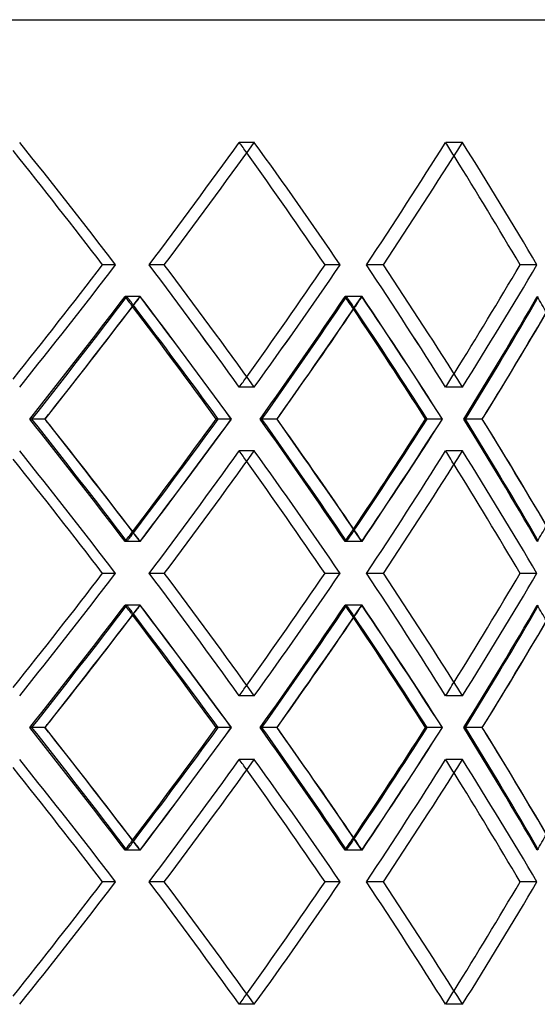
# Model space of a CAD drawing. Header units: millimetres. Extents: x -448 to 448, y -205 to 205.
# Tile 10 of 14: x 175 to 235, y -19 to 95. Entities that reach past the tile are written whole.
import ezdxf

# ---------------------------------------------------------------- set-up
doc = ezdxf.new("R2010")
doc.units = ezdxf.units.MM
doc.layers.add('HIDDEN', color=7, linetype='Continuous')
doc.layers.add('THICK', color=7, linetype='Continuous')

msp = doc.modelspace()

# ---------------------------------------------------------------- linework, layer by layer
at = {"layer": 'HIDDEN'}
for p, q in [((201.88, 80.82), (200.14, 80.82)), ((201.88, 80.82), (200.14, 80.82)), ((225.93, 80.82), (223.99, 80.82)), ((225.93, 80.82), (223.99, 80.82)), ((185.85, 66.67), (184.34, 66.67)), ((191.48, 66.67), (189.74, 66.67)), ((191.48, 66.67), (189.74, 66.67)), ((211.8, 66.67), (210.06, 66.67)), ((216.79, 66.67), (214.84, 66.67)), ((216.79, 66.67), (214.84, 66.67)), ((234.54, 66.67), (232.59, 66.67)), ((188.69, 62.99), (186.95, 62.99)), ((188.66, 62.99), (187.16, 62.99)), ((214.33, 62.99), (212.37, 62.99)), ((214.3, 62.99), (212.56, 62.99)), ((201.88, 52.51), (200.14, 52.51)), ((201.88, 52.51), (200.14, 52.51)), ((225.93, 52.51), (223.99, 52.51)), ((225.93, 52.51), (223.99, 52.51)), ((177.68, 48.83), (175.93, 48.83)), ((177.69, 48.83), (176.18, 48.83)), ((199.22, 48.83), (197.48, 48.83)), ((204.5, 48.83), (202.54, 48.83)), ((204.51, 48.83), (202.76, 48.83)), ((223.61, 48.83), (221.66, 48.83)), ((228.22, 48.83), (226.08, 48.83)), ((228.22, 48.83), (226.27, 48.83)), ((201.88, 45.15), (200.14, 45.15)), ((201.88, 45.15), (200.14, 45.15)), ((225.93, 45.15), (223.99, 45.15)), ((225.93, 45.15), (223.99, 45.15)), ((188.69, 34.68), (186.95, 34.68)), ((188.66, 34.68), (187.16, 34.68)), ((214.33, 34.68), (212.37, 34.68)), ((214.3, 34.68), (212.56, 34.68)), ((185.85, 31), (184.34, 31)), ((191.48, 31), (189.74, 31)), ((191.48, 31), (189.74, 31)), ((211.8, 31), (210.06, 31)), ((216.79, 31), (214.84, 31)), ((216.79, 31), (214.84, 31)), ((234.54, 31), (232.59, 31)), ((188.69, 27.32), (186.95, 27.32)), ((188.66, 27.32), (187.16, 27.32)), ((214.33, 27.32), (212.37, 27.32)), ((214.3, 27.32), (212.56, 27.32)), ((201.88, 16.85), (200.14, 16.85)), ((201.88, 16.85), (200.14, 16.85)), ((225.93, 16.85), (223.99, 16.85)), ((225.93, 16.85), (223.99, 16.85)), ((177.68, 13.17), (175.93, 13.17)), ((177.69, 13.17), (176.18, 13.17)), ((199.22, 13.17), (197.48, 13.17)), ((204.5, 13.17), (202.54, 13.17)), ((204.51, 13.17), (202.76, 13.17)), ((223.61, 13.17), (221.66, 13.17)), ((228.22, 13.17), (226.08, 13.17)), ((228.22, 13.17), (226.27, 13.17)), ((201.88, 9.49), (200.14, 9.49)), ((201.88, 9.49), (200.14, 9.49)), ((225.93, 9.49), (223.99, 9.49)), ((225.93, 9.49), (223.99, 9.49)), ((188.69, -0.99), (186.95, -0.99)), ((188.66, -0.99), (187.16, -0.99)), ((214.33, -0.99), (212.37, -0.99)), ((214.3, -0.99), (212.56, -0.99)), ((185.85, -4.67), (184.34, -4.67)), ((191.48, -4.67), (189.74, -4.67)), ((191.48, -4.67), (189.74, -4.67)), ((211.8, -4.67), (210.06, -4.67)), ((216.79, -4.67), (214.84, -4.67)), ((216.79, -4.67), (214.84, -4.67)), ((234.54, -4.67), (232.59, -4.67)), ((201.88, -18.82), (200.14, -18.82)), ((201.88, -18.82), (200.14, -18.82)), ((225.93, -18.82), (223.99, -18.82)), ((225.93, -18.82), (223.99, -18.82))]:
    msp.add_line(p, q, dxfattribs=at)
for centre, major_axis, ratio, start_param, end_param in [((0, 80.82), (274.97, -274.97), 0.335166, 1.198576, 1.247397), ((0, 80.82), (266.45, 266.45), 0.405221, -1.235044, -1.185797), ((0, 80.82), (-266.45, -266.45), 0.405221, 1.906549, 1.955795), ((0, 80.82), (-266.45, 266.45), 0.405221, -1.960011, -1.955795), ((0, 80.82), (268.77, -268.77), 0.405221, 1.136976, 1.185797), ((0, 80.82), (259.3, 259.3), 0.478867, -1.173444, -1.124197), ((0, 80.82), (-259.3, -259.3), 0.478867, 1.968149, 2.017395), ((0, 80.82), (-259.3, 259.3), 0.478867, -2.022798, -2.017395), ((0, 80.82), (261.56, -261.56), 0.478867, 1.075376, 1.124197), ((0, 52.51), (274.97, 274.97), 0.335166, -1.247397, -1.198576), ((0, 52.51), (266.45, -266.45), 0.405221, 1.185797, 1.235044), ((0, 52.51), (-266.45, 266.45), 0.405221, -1.955795, -1.906549), ((0, 52.51), (268.77, 268.77), 0.405221, -1.185797, -1.136976), ((0, 52.51), (259.3, -259.3), 0.478867, 1.124197, 1.173444), ((0, 52.51), (-259.3, 259.3), 0.478867, -2.017395, -1.968149), ((0, 52.51), (261.56, 261.56), 0.478867, -1.124197, -1.075376), ((0, 80.82), (266.45, 266.45), 0.405221, -1.297283, -1.247866), ((0, 45.15), (-272.6, -272.6), 0.335166, 1.906998, 1.956264), ((0, 45.15), (266.45, -266.45), 0.405221, 1.243941, 1.247866), ((0, 80.82), (-272.6, 272.6), 0.335166, -1.959722, -1.956264), ((0, 80.82), (268.77, 268.77), 0.405221, -1.251289, -1.24733), ((0, 45.15), (268.77, -268.77), 0.405221, 1.19849, 1.24733), ((0, 80.82), (259.3, 259.3), 0.478867, -1.235684, -1.186266), ((0, 45.15), (-266.45, -266.45), 0.405221, 1.968598, 2.017864), ((0, 45.15), (259.3, -259.3), 0.478867, 1.181297, 1.186266), ((0, 80.82), (-266.45, 266.45), 0.405221, -2.022367, -2.017864), ((0, 80.82), (261.56, 261.56), 0.478867, -1.190724, -1.18573), ((0, 45.15), (261.56, -261.56), 0.478867, 1.13689, 1.18573), ((0, 80.82), (251.17, 251.17), 0.556996, -1.174084, -1.124666), ((0, 45.15), (-259.3, -259.3), 0.478867, 2.030198, 2.079464), ((0, 45.15), (251.17, -251.17), 0.556996, 1.118326, 1.124666), ((0, 52.51), (-266.45, -266.45), 0.405221, 1.955795, 1.960011), ((0, 52.51), (-259.3, -259.3), 0.478867, 2.017395, 2.022798), ((0, 80.82), (268.77, 268.77), 0.405221, -1.296318, -1.293936), ((0, 80.82), (261.56, 261.56), 0.478867, -1.234719, -1.232336), ((0, 80.82), (253.35, 253.35), 0.556996, -1.173119, -1.170736), ((0, 16.85), (266.45, -266.45), 0.405221, 1.247866, 1.297283), ((0, 52.51), (-272.6, 272.6), 0.335166, -1.956264, -1.906998), ((0, 16.85), (268.77, -268.77), 0.405221, 1.293936, 1.296318), ((0, 52.51), (268.77, 268.77), 0.405221, -1.24733, -1.19849), ((0, 16.85), (259.3, -259.3), 0.478867, 1.186266, 1.235684), ((0, 52.51), (-266.45, 266.45), 0.405221, -2.017864, -1.968598), ((0, 16.85), (261.56, -261.56), 0.478867, 1.232336, 1.234719), ((0, 52.51), (261.56, 261.56), 0.478867, -1.18573, -1.13689), ((0, 16.85), (251.17, -251.17), 0.556996, 1.124666, 1.174084), ((0, 52.51), (-259.3, 259.3), 0.478867, -2.079464, -2.030198), ((0, 16.85), (253.35, -253.35), 0.556996, 1.170736, 1.173119), ((0, 45.15), (274.97, -274.97), 0.335166, 1.198576, 1.247397), ((0, 45.15), (266.45, 266.45), 0.405221, -1.235044, -1.185797), ((0, 45.15), (-266.45, -266.45), 0.405221, 1.906549, 1.955795), ((0, 45.15), (-266.45, 266.45), 0.405221, -1.960011, -1.955795), ((0, 45.15), (268.77, -268.77), 0.405221, 1.136976, 1.185797), ((0, 45.15), (259.3, 259.3), 0.478867, -1.173444, -1.124197), ((0, 45.15), (-259.3, -259.3), 0.478867, 1.968149, 2.017395), ((0, 45.15), (-259.3, 259.3), 0.478867, -2.022798, -2.017395), ((0, 45.15), (261.56, -261.56), 0.478867, 1.075376, 1.124197), ((0, 52.51), (251.17, 251.17), 0.556996, -1.124666, -1.118326), ((0, 52.51), (266.45, 266.45), 0.405221, -1.247866, -1.243941), ((0, 16.85), (-272.6, -272.6), 0.335166, 1.956264, 1.959722), ((0, 16.85), (268.77, -268.77), 0.405221, 1.24733, 1.251289), ((0, 52.51), (259.3, 259.3), 0.478867, -1.186266, -1.181297), ((0, 16.85), (-266.45, -266.45), 0.405221, 2.017864, 2.022367), ((0, 16.85), (261.56, -261.56), 0.478867, 1.18573, 1.190724), ((0, 16.85), (274.97, 274.97), 0.335166, -1.247397, -1.198576), ((0, 16.85), (266.45, -266.45), 0.405221, 1.185797, 1.235044), ((0, 16.85), (-266.45, 266.45), 0.405221, -1.955795, -1.906549), ((0, 16.85), (268.77, 268.77), 0.405221, -1.185797, -1.136976), ((0, 16.85), (259.3, -259.3), 0.478867, 1.124197, 1.173444), ((0, 16.85), (-259.3, 259.3), 0.478867, -2.017395, -1.968149), ((0, 16.85), (261.56, 261.56), 0.478867, -1.124197, -1.075376), ((0, 45.15), (266.45, 266.45), 0.405221, -1.297283, -1.247866), ((0, 9.49), (-272.6, -272.6), 0.335166, 1.906998, 1.956264), ((0, 9.49), (266.45, -266.45), 0.405221, 1.243941, 1.247866), ((0, 45.15), (-272.6, 272.6), 0.335166, -1.959722, -1.956264), ((0, 45.15), (268.77, 268.77), 0.405221, -1.251289, -1.24733), ((0, 9.49), (268.77, -268.77), 0.405221, 1.19849, 1.24733), ((0, 45.15), (259.3, 259.3), 0.478867, -1.235684, -1.186266), ((0, 9.49), (-266.45, -266.45), 0.405221, 1.968598, 2.017864), ((0, 9.49), (259.3, -259.3), 0.478867, 1.181297, 1.186266), ((0, 45.15), (-266.45, 266.45), 0.405221, -2.022367, -2.017864), ((0, 45.15), (261.56, 261.56), 0.478867, -1.190724, -1.18573), ((0, 9.49), (261.56, -261.56), 0.478867, 1.13689, 1.18573), ((0, 45.15), (251.17, 251.17), 0.556996, -1.174084, -1.124666), ((0, 9.49), (-259.3, -259.3), 0.478867, 2.030198, 2.079464), ((0, 9.49), (251.17, -251.17), 0.556996, 1.118326, 1.124666), ((0, 16.85), (-259.3, -259.3), 0.478867, 2.017395, 2.022798), ((0, 16.85), (-266.45, -266.45), 0.405221, 1.955795, 1.960011), ((0, 45.15), (268.77, 268.77), 0.405221, -1.296318, -1.293936), ((0, 45.15), (261.56, 261.56), 0.478867, -1.234719, -1.232336), ((0, 45.15), (253.35, 253.35), 0.556996, -1.173119, -1.170736), ((0, -18.82), (266.45, -266.45), 0.405221, 1.247866, 1.297283), ((0, 16.85), (-272.6, 272.6), 0.335166, -1.956264, -1.906998), ((0, -18.82), (268.77, -268.77), 0.405221, 1.293936, 1.296318), ((0, 16.85), (268.77, 268.77), 0.405221, -1.24733, -1.19849), ((0, -18.82), (259.3, -259.3), 0.478867, 1.186266, 1.235684), ((0, 16.85), (-266.45, 266.45), 0.405221, -2.017864, -1.968598), ((0, -18.82), (261.56, -261.56), 0.478867, 1.232336, 1.234719), ((0, 16.85), (261.56, 261.56), 0.478867, -1.18573, -1.13689), ((0, -18.82), (251.17, -251.17), 0.556996, 1.124666, 1.174084), ((0, 16.85), (-259.3, 259.3), 0.478867, -2.079464, -2.030198), ((0, -18.82), (253.35, -253.35), 0.556996, 1.170736, 1.173119), ((0, 9.49), (274.97, -274.97), 0.335166, 1.198576, 1.247397), ((0, 9.49), (266.45, 266.45), 0.405221, -1.235044, -1.185797), ((0, 9.49), (-266.45, -266.45), 0.405221, 1.906549, 1.955795), ((0, 9.49), (-266.45, 266.45), 0.405221, -1.960011, -1.955795), ((0, 9.49), (268.77, -268.77), 0.405221, 1.136976, 1.185797), ((0, 9.49), (259.3, 259.3), 0.478867, -1.173444, -1.124197), ((0, 9.49), (-259.3, -259.3), 0.478867, 1.968149, 2.017395), ((0, 9.49), (-259.3, 259.3), 0.478867, -2.022798, -2.017395), ((0, 9.49), (261.56, -261.56), 0.478867, 1.075376, 1.124197), ((0, 16.85), (266.45, 266.45), 0.405221, -1.247866, -1.243941), ((0, -18.82), (-272.6, -272.6), 0.335166, 1.956264, 1.959722), ((0, -18.82), (268.77, -268.77), 0.405221, 1.24733, 1.251289), ((0, 16.85), (259.3, 259.3), 0.478867, -1.186266, -1.181297), ((0, -18.82), (-266.45, -266.45), 0.405221, 2.017864, 2.022367), ((0, -18.82), (261.56, -261.56), 0.478867, 1.18573, 1.190724), ((0, 16.85), (251.17, 251.17), 0.556996, -1.124666, -1.118326), ((0, -18.82), (274.97, 274.97), 0.335166, -1.247397, -1.198576), ((0, -18.82), (266.45, -266.45), 0.405221, 1.185797, 1.235044), ((0, -18.82), (-266.45, 266.45), 0.405221, -1.955795, -1.906549), ((0, -18.82), (268.77, 268.77), 0.405221, -1.185797, -1.136976), ((0, -18.82), (259.3, -259.3), 0.478867, 1.124197, 1.173444), ((0, -18.82), (-259.3, 259.3), 0.478867, -2.017395, -1.968149), ((0, -18.82), (261.56, 261.56), 0.478867, -1.124197, -1.075376), ((0, -18.82), (-266.45, -266.45), 0.405221, 1.955795, 1.960011), ((0, -18.82), (-259.3, -259.3), 0.478867, 2.017395, 2.022798)]:
    msp.add_ellipse(centre, major_axis=major_axis, ratio=ratio, start_param=start_param, end_param=end_param, dxfattribs=at)
at = {"layer": 'THICK'}
for p, q in [((0, 95), (447.5, 95)), ((185.85, 66.67), (184.34, 66.67)), ((211.8, 66.67), (210.06, 66.67)), ((234.54, 66.67), (232.59, 66.67)), ((199.22, 48.83), (197.71, 48.83)), ((223.61, 48.83), (221.86, 48.83)), ((185.85, 31), (184.34, 31)), ((211.8, 31), (210.06, 31)), ((234.54, 31), (232.59, 31)), ((199.22, 13.17), (197.71, 13.17)), ((223.61, 13.17), (221.86, 13.17)), ((185.85, -4.67), (184.34, -4.67)), ((211.8, -4.67), (210.06, -4.67)), ((234.54, -4.67), (232.59, -4.67))]:
    msp.add_line(p, q, dxfattribs=at)
for centre, major_axis, ratio, start_param, end_param in [((0, 80.82), (-274.97, 274.97), 0.335166, -1.943017, -1.894196), ((0, 80.82), (-268.77, -268.77), 0.405221, 1.906974, 1.955795), ((0, 80.82), (-268.77, 268.77), 0.405221, -2.004617, -1.955795), ((0, 80.82), (-261.56, -261.56), 0.478867, 1.968574, 2.017395), ((0, 80.82), (-261.56, 261.56), 0.478867, -2.066217, -2.017395), ((0, 80.82), (-272.6, 272.6), 0.335166, -1.943442, -1.897479), ((0, 80.82), (-266.45, 266.45), 0.405221, -2.005042, -1.960011), ((0, 80.82), (-259.3, 259.3), 0.478867, -2.066642, -2.022798), ((0, 52.51), (-272.6, -272.6), 0.335166, 1.897479, 1.943442), ((0, 52.51), (-274.97, -274.97), 0.335166, 1.894196, 1.943017), ((0, 52.51), (-268.77, 268.77), 0.405221, -1.955795, -1.906974), ((0, 52.51), (-266.45, -266.45), 0.405221, 1.960011, 2.005042), ((0, 52.51), (-268.77, -268.77), 0.405221, 1.955795, 2.004617), ((0, 52.51), (-261.56, 261.56), 0.478867, -2.017395, -1.968574), ((0, 52.51), (-259.3, -259.3), 0.478867, 2.022798, 2.066642), ((0, 52.51), (-261.56, -261.56), 0.478867, 2.017395, 2.066217), ((0, 45.15), (-274.97, -274.97), 0.335166, 1.906888, 1.955729), ((0, 80.82), (-274.97, 274.97), 0.335166, -2.004717, -1.955729), ((0, 45.15), (-268.77, -268.77), 0.405221, 1.968488, 2.017329), ((0, 80.82), (-268.77, 268.77), 0.405221, -2.066317, -2.017329), ((0, 45.15), (-261.56, -261.56), 0.478867, 2.030088, 2.078928), ((0, 80.82), (268.77, 268.77), 0.405221, -1.293936, -1.251289), ((0, 45.15), (266.45, -266.45), 0.405221, 1.1986, 1.243941), ((0, 80.82), (-272.6, 272.6), 0.335166, -2.005682, -1.959722), ((0, 80.82), (261.56, 261.56), 0.478867, -1.232336, -1.190724), ((0, 45.15), (259.3, -259.3), 0.478867, 1.137, 1.181297), ((0, 80.82), (-266.45, 266.45), 0.405221, -2.067282, -2.022367), ((0, 80.82), (253.35, 253.35), 0.556996, -1.170736, -1.130485), ((0, 52.51), (-274.97, 274.97), 0.335166, -1.955729, -1.906888), ((0, 16.85), (268.77, -268.77), 0.405221, 1.251289, 1.293936), ((0, 52.51), (266.45, 266.45), 0.405221, -1.243941, -1.1986), ((0, 16.85), (-272.6, -272.6), 0.335166, 1.959722, 2.005682), ((0, 16.85), (-274.97, -274.97), 0.335166, 1.955729, 2.004717), ((0, 52.51), (-268.77, 268.77), 0.405221, -2.017329, -1.968488), ((0, 16.85), (261.56, -261.56), 0.478867, 1.190724, 1.232336), ((0, 52.51), (259.3, 259.3), 0.478867, -1.181297, -1.137), ((0, 16.85), (-266.45, -266.45), 0.405221, 2.022367, 2.067282), ((0, 16.85), (-268.77, -268.77), 0.405221, 2.017329, 2.066317), ((0, 52.51), (-261.56, 261.56), 0.478867, -2.078928, -2.030088), ((0, 16.85), (253.35, -253.35), 0.556996, 1.130485, 1.170736), ((0, 45.15), (-274.97, 274.97), 0.335166, -1.943017, -1.894196), ((0, 45.15), (-268.77, -268.77), 0.405221, 1.906974, 1.955795), ((0, 45.15), (-268.77, 268.77), 0.405221, -2.004617, -1.955795), ((0, 45.15), (-261.56, -261.56), 0.478867, 1.968574, 2.017395), ((0, 45.15), (-261.56, 261.56), 0.478867, -2.066217, -2.017395), ((0, 45.15), (-272.6, 272.6), 0.335166, -1.943442, -1.897479), ((0, 45.15), (-266.45, 266.45), 0.405221, -2.005042, -1.960011), ((0, 45.15), (-259.3, 259.3), 0.478867, -2.066642, -2.022798), ((0, 16.85), (-272.6, -272.6), 0.335166, 1.897479, 1.943442), ((0, 16.85), (-274.97, -274.97), 0.335166, 1.894196, 1.943017), ((0, 16.85), (-268.77, 268.77), 0.405221, -1.955795, -1.906974), ((0, 16.85), (-266.45, -266.45), 0.405221, 1.960011, 2.005042), ((0, 16.85), (-268.77, -268.77), 0.405221, 1.955795, 2.004617), ((0, 16.85), (-261.56, 261.56), 0.478867, -2.017395, -1.968574), ((0, 16.85), (-259.3, -259.3), 0.478867, 2.022798, 2.066642), ((0, 16.85), (-261.56, -261.56), 0.478867, 2.017395, 2.066217), ((0, 9.49), (-274.97, -274.97), 0.335166, 1.906888, 1.955729), ((0, 45.15), (-274.97, 274.97), 0.335166, -2.004717, -1.955729), ((0, 9.49), (-268.77, -268.77), 0.405221, 1.968488, 2.017329), ((0, 45.15), (-268.77, 268.77), 0.405221, -2.066317, -2.017329), ((0, 9.49), (-261.56, -261.56), 0.478867, 2.030088, 2.078928), ((0, 9.49), (266.45, -266.45), 0.405221, 1.1986, 1.243941), ((0, 45.15), (-272.6, 272.6), 0.335166, -2.005682, -1.959722), ((0, 45.15), (268.77, 268.77), 0.405221, -1.293936, -1.251289), ((0, 45.15), (261.56, 261.56), 0.478867, -1.232336, -1.190724), ((0, 9.49), (259.3, -259.3), 0.478867, 1.137, 1.181297), ((0, 45.15), (-266.45, 266.45), 0.405221, -2.067282, -2.022367), ((0, 45.15), (253.35, 253.35), 0.556996, -1.170736, -1.130485), ((0, 16.85), (-274.97, 274.97), 0.335166, -1.955729, -1.906888), ((0, 16.85), (266.45, 266.45), 0.405221, -1.243941, -1.1986), ((0, -18.82), (-272.6, -272.6), 0.335166, 1.959722, 2.005682), ((0, -18.82), (-274.97, -274.97), 0.335166, 1.955729, 2.004717), ((0, 16.85), (-268.77, 268.77), 0.405221, -2.017329, -1.968488), ((0, 16.85), (259.3, 259.3), 0.478867, -1.181297, -1.137), ((0, -18.82), (-266.45, -266.45), 0.405221, 2.022367, 2.067282), ((0, -18.82), (-268.77, -268.77), 0.405221, 2.017329, 2.066317), ((0, 16.85), (-261.56, 261.56), 0.478867, -2.078928, -2.030088), ((0, -18.82), (268.77, -268.77), 0.405221, 1.251289, 1.293936), ((0, -18.82), (261.56, -261.56), 0.478867, 1.190724, 1.232336), ((0, -18.82), (253.35, -253.35), 0.556996, 1.130485, 1.170736), ((0, 9.49), (-274.97, 274.97), 0.335166, -1.943017, -1.894196), ((0, 9.49), (-268.77, -268.77), 0.405221, 1.906974, 1.955795), ((0, 9.49), (-268.77, 268.77), 0.405221, -2.004617, -1.955795), ((0, 9.49), (-261.56, -261.56), 0.478867, 1.968574, 2.017395), ((0, 9.49), (-261.56, 261.56), 0.478867, -2.066217, -2.017395), ((0, 9.49), (-272.6, 272.6), 0.335166, -1.943442, -1.897479), ((0, 9.49), (-266.45, 266.45), 0.405221, -2.005042, -1.960011), ((0, 9.49), (-259.3, 259.3), 0.478867, -2.066642, -2.022798), ((0, -18.82), (-272.6, -272.6), 0.335166, 1.897479, 1.943442), ((0, -18.82), (-274.97, -274.97), 0.335166, 1.894196, 1.943017), ((0, -18.82), (-268.77, 268.77), 0.405221, -1.955795, -1.906974), ((0, -18.82), (-266.45, -266.45), 0.405221, 1.960011, 2.005042), ((0, -18.82), (-268.77, -268.77), 0.405221, 1.955795, 2.004617), ((0, -18.82), (-261.56, 261.56), 0.478867, -2.017395, -1.968574), ((0, -18.82), (-259.3, -259.3), 0.478867, 2.022798, 2.066642), ((0, -18.82), (-261.56, -261.56), 0.478867, 2.017395, 2.066217)]:
    msp.add_ellipse(centre, major_axis=major_axis, ratio=ratio, start_param=start_param, end_param=end_param, dxfattribs=at)

doc.saveas('drawing.dxf')
